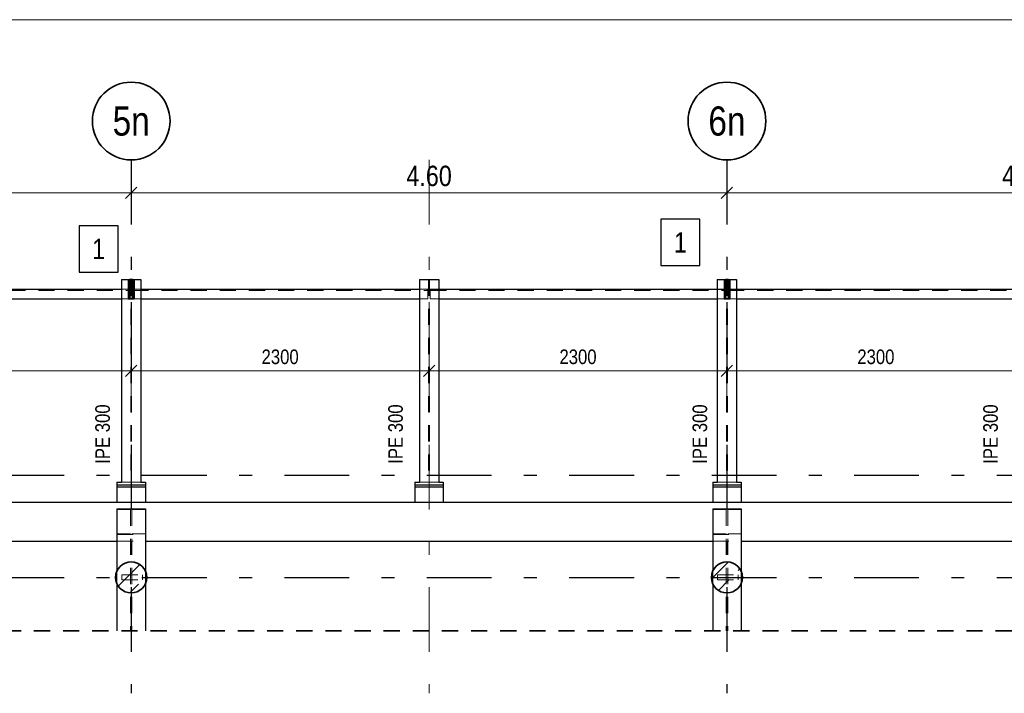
# Model space of a CAD drawing. Header units: millimetres. Extents: x -39 to 84, y 0 to 66.
# Tile 33 of 92: x -26 to -19, y 43 to 48. Entities that reach past the tile are written whole.
import ezdxf
from ezdxf.enums import TextEntityAlignment as Align

# ---------------------------------------------------------------- set-up
doc = ezdxf.new("R2010")
doc.units = ezdxf.units.MM
doc.linetypes.add('DASHDOTX2', pattern=[2, 1, -0.5, 0, -0.5])
doc.linetypes.add('HIDDEN', pattern=[0.375, 0.25, -0.125])
for name, color, linetype, lineweight in [('Achsen', 7, 'Continuous', 20), ('Geschnittene Kanten', 7, 'Continuous', 20), ('Schraffuren', 7, 'Continuous', 20)]:
    doc.layers.add(name, color=color, linetype=linetype, lineweight=lineweight)
doc.styles.add('Arial Narrow', font='ARIALN.TTF')
doc.dimstyles.new('Arch_Strakon_dimstyle', dxfattribs={"dimtxt": 15.75, "dimasz": 1, "dimexe": 1.25, "dimexo": 0.0625, "dimgap": 1, "dimtad": 0, "dimdec": 5, "dimzin": 12, "dimdsep": 46, "dimtxsty": 'Arial Narrow', "dimblk": 'Arrowhead_Tick', "dimsah": 1, "dimcen": 0, "dimse1": 1, "dimse2": 1, "dimclrd": 6, "dimclrt": 2, "dimazin": 0, "dimtfac": 1, "dimtdec": 4, "dimtmove": 0, "dimatfit": 3, "dimldrblk": 'NONE', "dimfxl": 1, "dimtvp": 1, "dimtolj": 1, "dimtzin": 0, "dimlwd": 13, "dimarcsym": 2})
pattern_1 = [(45, (0, 0), (-0.14142136, 0.14142136), [0.15, -0.1]), (45, (-0.07071, 0.07071), (-0.14142136, 0.14142136), [])]

# ---------------------------------------------------------------- blocks, each defined once
blk = doc.blocks.new('Arrowhead_Tick')
at = {"color": 0, "linetype": 'Continuous', "lineweight": -2}
for p, q in [((0, 20), (0, -10)), ((-1, 0), (0, 0)), ((10, 0), (0, 0))]:
    blk.add_line(p, q, dxfattribs=at)
at = {"color": 2, "linetype": 'Continuous', "lineweight": 35}
blk.add_line((4.42, 4.42), (-4.42, -4.42), dxfattribs=at)
blk = doc.blocks.new('*D149')
at = {"layer": 'Achsen', "color": 6, "linetype": 'Continuous', "lineweight": 13}
blk.add_line((-30.0311, 46.6501), (-25.4511, 46.6501), dxfattribs=at)
at = {"layer": 'Defpoints', "color": 0}
for p in [(-30.0411, 46.9054), (-25.4411, 46.9054), (-25.4411, 46.6501)]:
    blk.add_point(p, dxfattribs=at)
at = {"layer": 'Achsen', "color": 6, "lineweight": 13, "xscale": 0.01, "yscale": 0.01, "zscale": 0.01}
blk.add_blockref('Arrowhead_Tick', (-25.4411, 46.6501), dxfattribs=at)
at = {"layer": 'Achsen', "color": 6, "lineweight": 13, "xscale": 0.01, "yscale": 0.01, "zscale": 0.01, "rotation": 180}
blk.add_blockref('Arrowhead_Tick', (-30.0411, 46.6501), dxfattribs=at)
at = {"layer": 'Achsen', "color": 2, "lineweight": 35, "insert": (-27.7411, 46.7806), "char_height": 0.1575, "attachment_point": 5, "style": 'Arial Narrow'}
blk.add_mtext('\\A1;4.60', dxfattribs=at)
blk = doc.blocks.new('_None')
blk = doc.blocks.new('*D150')
at = {"layer": 'Achsen', "color": 6, "linetype": 'Continuous', "lineweight": 13}
blk.add_line((-25.4311, 46.6501), (-20.8511, 46.6501), dxfattribs=at)
at = {"layer": 'Defpoints', "color": 0}
for p in [(-25.4411, 46.9054), (-20.8411, 46.9054), (-20.8411, 46.6501)]:
    blk.add_point(p, dxfattribs=at)
at = {"layer": 'Achsen', "color": 6, "lineweight": 13, "xscale": 0.01, "yscale": 0.01, "zscale": 0.01}
blk.add_blockref('Arrowhead_Tick', (-20.8411, 46.6501), dxfattribs=at)
at = {"layer": 'Achsen', "color": 6, "lineweight": 13, "xscale": 0.01, "yscale": 0.01, "zscale": 0.01, "rotation": 180}
blk.add_blockref('Arrowhead_Tick', (-25.4411, 46.6501), dxfattribs=at)
at = {"layer": 'Achsen', "color": 2, "lineweight": 35, "insert": (-23.1411, 46.7806), "char_height": 0.1575, "attachment_point": 5, "style": 'Arial Narrow'}
blk.add_mtext('\\A1;4.60', dxfattribs=at)
blk = doc.blocks.new('*D151')
at = {"layer": 'Achsen', "color": 6, "linetype": 'Continuous', "lineweight": 13}
blk.add_line((-20.8311, 46.6501), (-16.2511, 46.6501), dxfattribs=at)
at = {"layer": 'Defpoints', "color": 0}
for p in [(-20.8411, 46.9054), (-16.2411, 46.9054), (-16.2411, 46.6501)]:
    blk.add_point(p, dxfattribs=at)
at = {"layer": 'Achsen', "color": 6, "lineweight": 13, "xscale": 0.01, "yscale": 0.01, "zscale": 0.01}
blk.add_blockref('Arrowhead_Tick', (-16.2411, 46.6501), dxfattribs=at)
at = {"layer": 'Achsen', "color": 6, "lineweight": 13, "xscale": 0.01, "yscale": 0.01, "zscale": 0.01, "rotation": 180}
blk.add_blockref('Arrowhead_Tick', (-20.8411, 46.6501), dxfattribs=at)
at = {"layer": 'Achsen', "color": 2, "lineweight": 35, "insert": (-18.5411, 46.7806), "char_height": 0.1575, "attachment_point": 5, "style": 'Arial Narrow'}
blk.add_mtext('\\A1;4.60', dxfattribs=at)
blk = doc.blocks.new('*D162')
at = {"color": 6, "linetype": 'Continuous', "lineweight": 13}
blk.add_line((-27.7311, 45.2765), (-25.4511, 45.2765), dxfattribs=at)
at = {"layer": 'Defpoints', "color": 0}
for p in [(-27.7411, 46.9054), (-25.4411, 46.9054), (-25.4411, 45.2765)]:
    blk.add_point(p, dxfattribs=at)
at = {"color": 6, "lineweight": 13, "xscale": 0.01, "yscale": 0.01, "zscale": 0.01}
blk.add_blockref('Arrowhead_Tick', (-25.4411, 45.2765), dxfattribs=at)
at = {"color": 6, "lineweight": 13, "xscale": 0.01, "yscale": 0.01, "zscale": 0.01, "rotation": 180}
blk.add_blockref('Arrowhead_Tick', (-27.7411, 45.2765), dxfattribs=at)
at = {"color": 3, "lineweight": 35, "insert": (-26.5911, 45.3839), "char_height": 0.1125, "attachment_point": 5, "style": 'Arial Narrow'}
blk.add_mtext('\\A1;2300', dxfattribs=at)
blk = doc.blocks.new('*D163')
at = {"color": 6, "linetype": 'Continuous', "lineweight": 13}
blk.add_line((-25.4311, 45.2765), (-23.1511, 45.2765), dxfattribs=at)
at = {"layer": 'Defpoints', "color": 0}
for p in [(-25.4411, 46.9054), (-23.1411, 46.9054), (-23.1411, 45.2765)]:
    blk.add_point(p, dxfattribs=at)
at = {"color": 6, "lineweight": 13, "xscale": 0.01, "yscale": 0.01, "zscale": 0.01}
blk.add_blockref('Arrowhead_Tick', (-23.1411, 45.2765), dxfattribs=at)
at = {"color": 6, "lineweight": 13, "xscale": 0.01, "yscale": 0.01, "zscale": 0.01, "rotation": 180}
blk.add_blockref('Arrowhead_Tick', (-25.4411, 45.2765), dxfattribs=at)
at = {"color": 3, "lineweight": 35, "insert": (-24.2911, 45.3839), "char_height": 0.1125, "attachment_point": 5, "style": 'Arial Narrow'}
blk.add_mtext('\\A1;2300', dxfattribs=at)
blk = doc.blocks.new('*D164')
at = {"color": 6, "linetype": 'Continuous', "lineweight": 13}
blk.add_line((-23.1311, 45.2765), (-20.8511, 45.2765), dxfattribs=at)
at = {"layer": 'Defpoints', "color": 0}
for p in [(-23.1411, 46.9054), (-20.8411, 46.9054), (-20.8411, 45.2765)]:
    blk.add_point(p, dxfattribs=at)
at = {"color": 6, "lineweight": 13, "xscale": 0.01, "yscale": 0.01, "zscale": 0.01}
blk.add_blockref('Arrowhead_Tick', (-20.8411, 45.2765), dxfattribs=at)
at = {"color": 6, "lineweight": 13, "xscale": 0.01, "yscale": 0.01, "zscale": 0.01, "rotation": 180}
blk.add_blockref('Arrowhead_Tick', (-23.1411, 45.2765), dxfattribs=at)
at = {"color": 3, "lineweight": 35, "insert": (-21.9911, 45.3839), "char_height": 0.1125, "attachment_point": 5, "style": 'Arial Narrow'}
blk.add_mtext('\\A1;2300', dxfattribs=at)
blk = doc.blocks.new('*D165')
at = {"color": 6, "linetype": 'Continuous', "lineweight": 13}
blk.add_line((-20.8311, 45.2765), (-18.5511, 45.2765), dxfattribs=at)
at = {"layer": 'Defpoints', "color": 0}
for p in [(-20.8411, 46.9054), (-18.5411, 46.9054), (-18.5411, 45.2765)]:
    blk.add_point(p, dxfattribs=at)
at = {"color": 6, "lineweight": 13, "xscale": 0.01, "yscale": 0.01, "zscale": 0.01}
blk.add_blockref('Arrowhead_Tick', (-18.5411, 45.2765), dxfattribs=at)
at = {"color": 6, "lineweight": 13, "xscale": 0.01, "yscale": 0.01, "zscale": 0.01, "rotation": 180}
blk.add_blockref('Arrowhead_Tick', (-20.8411, 45.2765), dxfattribs=at)
at = {"color": 3, "lineweight": 35, "insert": (-19.6911, 45.3839), "char_height": 0.1125, "attachment_point": 5, "style": 'Arial Narrow'}
blk.add_mtext('\\A1;2300', dxfattribs=at)

msp = doc.modelspace()

# ---------------------------------------------------------------- hatches: boundary and pattern name
at = {"layer": 'Schraffuren', "lineweight": 13, "true_color": 0x91ffff}
for points in [[(-25.4282202, 45.9811595), (-25.4282202, 45.8311595), (-25.4532202, 45.8311595), (-25.4532202, 45.9811595)], [(-20.8282202, 45.9811595), (-20.8282202, 45.8311595), (-20.8532202, 45.8311595), (-20.8532202, 45.9811595)]]:
    msp.add_hatch(color=131, dxfattribs=at).paths.add_polyline_path(points)
at = {"layer": 'Schraffuren', "lineweight": 13}
h = msp.add_hatch(dxfattribs=at)
h.set_pattern_fill('bB', color=6, scale=0.01, angle=45, style=0, pattern_type=2)
h.set_pattern_definition(pattern_1)
h.paths.add_polyline_path([(-25.3211132, 43.681306), (-25.321153, 43.6843958), (-25.3212723, 43.6874835), (-25.3214711, 43.6905671), (-25.3217492, 43.6936445), (-25.3221065, 43.6967138), (-25.3225427, 43.6997729), (-25.3230575, 43.7028197), (-25.3236505, 43.7058523), (-25.3243215, 43.7088686), (-25.3250699, 43.7118666), (-25.3258952, 43.7148443), (-25.326797, 43.7177998), (-25.3277745, 43.7207311), (-25.3288272, 43.7236363), (-25.3299543, 43.7265134), (-25.3311552, 43.7293605), (-25.3324289, 43.7321758), (-25.3337748, 43.7349573), (-25.3351917, 43.7377032), (-25.336679, 43.7404118), (-25.3382354, 43.7430812), (-25.3398601, 43.7457096), (-25.341552, 43.7482953), (-25.3433098, 43.7508366), (-25.3451325, 43.7533317), (-25.3470188, 43.7557792), (-25.3489676, 43.7581772), (-25.3509774, 43.7605243), (-25.353047, 43.7628188), (-25.3551749, 43.7650593), (-25.3573599, 43.7672443), (-25.3596004, 43.7693723), (-25.3618949, 43.7714419), (-25.364242, 43.7734517), (-25.3666401, 43.7754004), (-25.3690875, 43.7772867), (-25.3715827, 43.7791094), (-25.374124, 43.7808673), (-25.3767097, 43.7825591), (-25.3793381, 43.7841838), (-25.3820074, 43.7857403), (-25.384716, 43.7872275), (-25.3874619, 43.7886445), (-25.3902435, 43.7899903), (-25.3930587, 43.7912641), (-25.3959059, 43.7924649), (-25.398783, 43.793592), (-25.4016881, 43.7946447), (-25.4046194, 43.7956223), (-25.4075749, 43.796524), (-25.4105527, 43.7973494), (-25.4135507, 43.7980978), (-25.416567, 43.7987687), (-25.4195995, 43.7993618), (-25.4226463, 43.7998766), (-25.4257054, 43.8003127), (-25.4287747, 43.80067), (-25.4318521, 43.8009481), (-25.4349358, 43.8011469), (-25.4380235, 43.8012662), (-25.4411132, 43.801306), (-25.444203, 43.8012662), (-25.4472907, 43.8011469), (-25.4503743, 43.8009481), (-25.4534517, 43.80067), (-25.456521, 43.8003127), (-25.4595801, 43.7998766), (-25.4626269, 43.7993618), (-25.4656595, 43.7987687), (-25.4686757, 43.7980978), (-25.4716737, 43.7973494), (-25.4746515, 43.796524), (-25.477607, 43.7956223), (-25.4805383, 43.7946447), (-25.4834435, 43.793592), (-25.4863206, 43.7924649), (-25.4891677, 43.7912641), (-25.4919829, 43.7899903), (-25.4947645, 43.7886445), (-25.4975104, 43.7872275), (-25.500219, 43.7857403), (-25.5028883, 43.7841838), (-25.5055167, 43.7825591), (-25.5081025, 43.7808673), (-25.5106437, 43.7791094), (-25.5131389, 43.7772867), (-25.5155863, 43.7754004), (-25.5179844, 43.7734517), (-25.5203315, 43.7714419), (-25.522626, 43.7693723), (-25.5248665, 43.7672443), (-25.5270515, 43.7650593), (-25.5291794, 43.7628188), (-25.531249, 43.7605243), (-25.5332589, 43.7581772), (-25.5352076, 43.7557792), (-25.5370939, 43.7533317), (-25.5389166, 43.7508366), (-25.5406744, 43.7482953), (-25.5423663, 43.7457096), (-25.543991, 43.7430812), (-25.5455474, 43.7404118), (-25.5470347, 43.7377032), (-25.5484517, 43.7349573), (-25.5497975, 43.7321758), (-25.5510712, 43.7293605), (-25.5522721, 43.7265134), (-25.5533992, 43.7236363), (-25.5544519, 43.7207311), (-25.5554294, 43.7177998), (-25.5563312, 43.7148443), (-25.5571565, 43.7118666), (-25.5579049, 43.7088686), (-25.5585759, 43.7058523), (-25.559169, 43.7028197), (-25.5596838, 43.6997729), (-25.5601199, 43.6967138), (-25.5604772, 43.6936445), (-25.5607553, 43.6905671), (-25.5609541, 43.6874835), (-25.5610734, 43.6843958), (-25.5611132, 43.681306), (-25.5610734, 43.6782163), (-25.5609541, 43.6751286), (-25.5607553, 43.672045), (-25.5604772, 43.6689675), (-25.5601199, 43.6658982), (-25.5596838, 43.6628392), (-25.559169, 43.6597923), (-25.5585759, 43.6567598), (-25.5579049, 43.6537435), (-25.5571565, 43.6507455), (-25.5563312, 43.6477677), (-25.5554294, 43.6448122), (-25.5544519, 43.6418809), (-25.5533992, 43.6389758), (-25.5522721, 43.6360987), (-25.5510712, 43.6332516), (-25.5497975, 43.6304363), (-25.5484517, 43.6276548), (-25.5470347, 43.6249088), (-25.5455474, 43.6222003), (-25.543991, 43.6195309), (-25.5423663, 43.6169025), (-25.5406744, 43.6143168), (-25.5389166, 43.6117755), (-25.5370939, 43.6092803), (-25.5352076, 43.6068329), (-25.5332589, 43.6044348), (-25.531249, 43.6020878), (-25.5291794, 43.5997932), (-25.5270515, 43.5975527), (-25.5248665, 43.5953678), (-25.522626, 43.5932398), (-25.5203315, 43.5911702), (-25.5179844, 43.5891604), (-25.5155863, 43.5872116), (-25.5131389, 43.5853253), (-25.5106437, 43.5835026), (-25.5081025, 43.5817448), (-25.5055167, 43.580053), (-25.5028883, 43.5784283), (-25.500219, 43.5768718), (-25.4975104, 43.5753846), (-25.4947645, 43.5739676), (-25.4919829, 43.5726218), (-25.4891677, 43.571348), (-25.4863206, 43.5701471), (-25.4834435, 43.56902), (-25.4805383, 43.5679673), (-25.477607, 43.5669898), (-25.4746515, 43.566088), (-25.4716737, 43.5652627), (-25.4686757, 43.5645143), (-25.4656595, 43.5638433), (-25.4626269, 43.5632503), (-25.4595801, 43.5627355), (-25.456521, 43.5622993), (-25.4534517, 43.561942), (-25.4503743, 43.5616639), (-25.4472907, 43.5614651), (-25.444203, 43.5613458), (-25.4411132, 43.561306), (-25.4380235, 43.5613458), (-25.4349358, 43.5614651), (-25.4318521, 43.5616639), (-25.4287747, 43.561942), (-25.4257054, 43.5622993), (-25.4226463, 43.5627355), (-25.4195995, 43.5632503), (-25.416567, 43.5638433), (-25.4135507, 43.5645143), (-25.4105527, 43.5652627), (-25.4075749, 43.566088), (-25.4046194, 43.5669898), (-25.4016881, 43.5679673), (-25.398783, 43.56902), (-25.3959059, 43.5701471), (-25.3930587, 43.571348), (-25.3902435, 43.5726218), (-25.3874619, 43.5739676), (-25.384716, 43.5753846), (-25.3820074, 43.5768718), (-25.3793381, 43.5784283), (-25.3767097, 43.580053), (-25.374124, 43.5817448), (-25.3715827, 43.5835026), (-25.3690875, 43.5853253), (-25.3666401, 43.5872116), (-25.364242, 43.5891604), (-25.3618949, 43.5911702), (-25.3596004, 43.5932398), (-25.3573599, 43.5953678), (-25.3551749, 43.5975527), (-25.353047, 43.5997932), (-25.3509774, 43.6020878), (-25.3489676, 43.6044348), (-25.3470188, 43.6068329), (-25.3451325, 43.6092803), (-25.3433098, 43.6117755), (-25.341552, 43.6143168), (-25.3398601, 43.6169025), (-25.3382354, 43.6195309), (-25.336679, 43.6222003), (-25.3351917, 43.6249088), (-25.3337748, 43.6276548), (-25.3324289, 43.6304363), (-25.3311552, 43.6332516), (-25.3299543, 43.6360987), (-25.3288272, 43.6389758), (-25.3277745, 43.6418809), (-25.326797, 43.6448122), (-25.3258952, 43.6477677), (-25.3250699, 43.6507455), (-25.3243215, 43.6537435), (-25.3236505, 43.6567598), (-25.3230575, 43.6597923), (-25.3225427, 43.6628392), (-25.3221065, 43.6658982), (-25.3217492, 43.6689675), (-25.3214711, 43.672045), (-25.3212723, 43.6751286), (-25.321153, 43.6782163)])
h = msp.add_hatch(dxfattribs=at)
h.set_pattern_fill('bB', color=6, scale=0.01, angle=45, style=0, pattern_type=2)
h.set_pattern_definition(pattern_1)
h.paths.add_polyline_path([(-20.7211065, 43.681306), (-20.7211463, 43.6843958), (-20.7212656, 43.6874835), (-20.7214644, 43.6905671), (-20.7217425, 43.6936445), (-20.7220998, 43.6967138), (-20.722536, 43.6997729), (-20.7230508, 43.7028197), (-20.7236438, 43.7058523), (-20.7243148, 43.7088686), (-20.7250632, 43.7118666), (-20.7258885, 43.7148443), (-20.7267903, 43.7177998), (-20.7277678, 43.7207311), (-20.7288205, 43.7236363), (-20.7299476, 43.7265134), (-20.7311485, 43.7293605), (-20.7324222, 43.7321758), (-20.7337681, 43.7349573), (-20.7351851, 43.7377032), (-20.7366723, 43.7404118), (-20.7382288, 43.7430812), (-20.7398534, 43.7457096), (-20.7415453, 43.7482953), (-20.7433031, 43.7508366), (-20.7451258, 43.7533317), (-20.7470121, 43.7557792), (-20.7489609, 43.7581772), (-20.7509707, 43.7605243), (-20.7530403, 43.7628188), (-20.7551683, 43.7650593), (-20.7573532, 43.7672443), (-20.7595937, 43.7693723), (-20.7618883, 43.7714419), (-20.7642353, 43.7734517), (-20.7666334, 43.7754004), (-20.7690808, 43.7772867), (-20.771576, 43.7791094), (-20.7741173, 43.7808673), (-20.776703, 43.7825591), (-20.7793314, 43.7841838), (-20.7820007, 43.7857403), (-20.7847093, 43.7872275), (-20.7874553, 43.7886445), (-20.7902368, 43.7899903), (-20.793052, 43.7912641), (-20.7958992, 43.7924649), (-20.7987763, 43.793592), (-20.8016814, 43.7946447), (-20.8046127, 43.7956223), (-20.8075682, 43.796524), (-20.810546, 43.7973494), (-20.813544, 43.7980978), (-20.8165603, 43.7987687), (-20.8195928, 43.7993618), (-20.8226396, 43.7998766), (-20.8256987, 43.8003127), (-20.828768, 43.80067), (-20.8318455, 43.8009481), (-20.8349291, 43.8011469), (-20.8380168, 43.8012662), (-20.8411065, 43.801306), (-20.8441963, 43.8012662), (-20.847284, 43.8011469), (-20.8503676, 43.8009481), (-20.853445, 43.80067), (-20.8565143, 43.8003127), (-20.8595734, 43.7998766), (-20.8626202, 43.7993618), (-20.8656528, 43.7987687), (-20.868669, 43.7980978), (-20.8716671, 43.7973494), (-20.8746448, 43.796524), (-20.8776003, 43.7956223), (-20.8805316, 43.7946447), (-20.8834368, 43.793592), (-20.8863139, 43.7924649), (-20.889161, 43.7912641), (-20.8919762, 43.7899903), (-20.8947578, 43.7886445), (-20.8975037, 43.7872275), (-20.9002123, 43.7857403), (-20.9028817, 43.7841838), (-20.9055101, 43.7825591), (-20.9080958, 43.7808673), (-20.910637, 43.7791094), (-20.9131322, 43.7772867), (-20.9155797, 43.7754004), (-20.9179777, 43.7734517), (-20.9203248, 43.7714419), (-20.9226193, 43.7693723), (-20.9248598, 43.7672443), (-20.9270448, 43.7650593), (-20.9291728, 43.7628188), (-20.9312423, 43.7605243), (-20.9332522, 43.7581772), (-20.9352009, 43.7557792), (-20.9370872, 43.7533317), (-20.9389099, 43.7508366), (-20.9406678, 43.7482953), (-20.9423596, 43.7457096), (-20.9439843, 43.7430812), (-20.9455407, 43.7404118), (-20.947028, 43.7377032), (-20.948445, 43.7349573), (-20.9497908, 43.7321758), (-20.9510645, 43.7293605), (-20.9522654, 43.7265134), (-20.9533925, 43.7236363), (-20.9544452, 43.7207311), (-20.9554228, 43.7177998), (-20.9563245, 43.7148443), (-20.9571498, 43.7118666), (-20.9578982, 43.7088686), (-20.9585692, 43.7058523), (-20.9591623, 43.7028197), (-20.9596771, 43.6997729), (-20.9601132, 43.6967138), (-20.9604705, 43.6936445), (-20.9607486, 43.6905671), (-20.9609474, 43.6874835), (-20.9610667, 43.6843958), (-20.9611065, 43.681306), (-20.9610667, 43.6782163), (-20.9609474, 43.6751286), (-20.9607486, 43.672045), (-20.9604705, 43.6689675), (-20.9601132, 43.6658982), (-20.9596771, 43.6628392), (-20.9591623, 43.6597923), (-20.9585692, 43.6567598), (-20.9578982, 43.6537435), (-20.9571498, 43.6507455), (-20.9563245, 43.6477677), (-20.9554228, 43.6448122), (-20.9544452, 43.6418809), (-20.9533925, 43.6389758), (-20.9522654, 43.6360987), (-20.9510645, 43.6332516), (-20.9497908, 43.6304363), (-20.948445, 43.6276548), (-20.947028, 43.6249088), (-20.9455407, 43.6222003), (-20.9439843, 43.6195309), (-20.9423596, 43.6169025), (-20.9406678, 43.6143168), (-20.9389099, 43.6117755), (-20.9370872, 43.6092803), (-20.9352009, 43.6068329), (-20.9332522, 43.6044348), (-20.9312423, 43.6020878), (-20.9291728, 43.5997932), (-20.9270448, 43.5975527), (-20.9248598, 43.5953678), (-20.9226193, 43.5932398), (-20.9203248, 43.5911702), (-20.9179777, 43.5891604), (-20.9155797, 43.5872116), (-20.9131322, 43.5853253), (-20.910637, 43.5835026), (-20.9080958, 43.5817448), (-20.9055101, 43.580053), (-20.9028817, 43.5784283), (-20.9002123, 43.5768718), (-20.8975037, 43.5753846), (-20.8947578, 43.5739676), (-20.8919762, 43.5726218), (-20.889161, 43.571348), (-20.8863139, 43.5701471), (-20.8834368, 43.56902), (-20.8805316, 43.5679673), (-20.8776003, 43.5669898), (-20.8746448, 43.566088), (-20.8716671, 43.5652627), (-20.868669, 43.5645143), (-20.8656528, 43.5638433), (-20.8626202, 43.5632503), (-20.8595734, 43.5627355), (-20.8565143, 43.5622993), (-20.853445, 43.561942), (-20.8503676, 43.5616639), (-20.847284, 43.5614651), (-20.8441963, 43.5613458), (-20.8411065, 43.561306), (-20.8380168, 43.5613458), (-20.8349291, 43.5614651), (-20.8318455, 43.5616639), (-20.828768, 43.561942), (-20.8256987, 43.5622993), (-20.8226396, 43.5627355), (-20.8195928, 43.5632503), (-20.8165603, 43.5638433), (-20.813544, 43.5645143), (-20.810546, 43.5652627), (-20.8075682, 43.566088), (-20.8046127, 43.5669898), (-20.8016814, 43.5679673), (-20.7987763, 43.56902), (-20.7958992, 43.5701471), (-20.793052, 43.571348), (-20.7902368, 43.5726218), (-20.7874553, 43.5739676), (-20.7847093, 43.5753846), (-20.7820007, 43.5768718), (-20.7793314, 43.5784283), (-20.776703, 43.580053), (-20.7741173, 43.5817448), (-20.771576, 43.5835026), (-20.7690808, 43.5853253), (-20.7666334, 43.5872116), (-20.7642353, 43.5891604), (-20.7618883, 43.5911702), (-20.7595937, 43.5932398), (-20.7573532, 43.5953678), (-20.7551683, 43.5975527), (-20.7530403, 43.5997932), (-20.7509707, 43.6020878), (-20.7489609, 43.6044348), (-20.7470121, 43.6068329), (-20.7451258, 43.6092803), (-20.7433031, 43.6117755), (-20.7415453, 43.6143168), (-20.7398534, 43.6169025), (-20.7382288, 43.6195309), (-20.7366723, 43.6222003), (-20.7351851, 43.6249088), (-20.7337681, 43.6276548), (-20.7324222, 43.6304363), (-20.7311485, 43.6332516), (-20.7299476, 43.6360987), (-20.7288205, 43.6389758), (-20.7277678, 43.6418809), (-20.7267903, 43.6448122), (-20.7258885, 43.6477677), (-20.7250632, 43.6507455), (-20.7243148, 43.6537435), (-20.7236438, 43.6567598), (-20.7230508, 43.6597923), (-20.722536, 43.6628392), (-20.7220998, 43.6658982), (-20.7217425, 43.6689675), (-20.7214644, 43.672045), (-20.7212656, 43.6751286), (-20.7211463, 43.6782163)])

# ---------------------------------------------------------------- linework, layer by layer
at = {"color": 6, "linetype": 'Continuous', "lineweight": 13}
msp.add_line((-34.8615268, 47.9879478), (6.8992614, 47.9879478), dxfattribs=at)
at = {"color": 3, "linetype": 'Continuous', "lineweight": 25}
for p, q in [((-25.5428915, 46.396668), (-25.8421165, 46.396668)), ((-25.8421165, 46.396668), (-25.8421165, 46.039168)), ((-25.5428915, 46.039168), (-25.5428915, 46.396668)), ((-21.0510935, 46.4465041), (-21.3503185, 46.4465041)), ((-21.3503185, 46.4465041), (-21.3503185, 46.0890041)), ((-21.0510935, 46.0890041), (-21.0510935, 46.4465041)), ((-21.3503185, 46.0890041), (-21.0510935, 46.0890041)), ((-25.8421165, 46.039168), (-25.5428915, 46.039168))]:
    msp.add_line(p, q, dxfattribs=at)
at = {"color": 2, "linetype": 'Continuous', "lineweight": 35}
for p, q in [((-25.4532202, 45.9811595), (-25.4282202, 45.9811595)), ((-25.4532202, 45.9811595), (-25.4532202, 45.8311595)), ((-25.4282202, 45.9811595), (-25.4282202, 45.8311595)), ((-20.8532202, 45.9811595), (-20.8282202, 45.9811595)), ((-20.8532202, 45.9811595), (-20.8532202, 45.8311595)), ((-20.8282202, 45.9811595), (-20.8282202, 45.8311595)), ((-25.4532202, 45.8311595), (-25.4282202, 45.8311595)), ((-20.8532202, 45.8311595), (-20.8282202, 45.8311595))]:
    msp.add_line(p, q, dxfattribs=at)
at = {"color": 6, "linetype": 'HIDDEN', "lineweight": 13, "ltscale": 0.5}
for p, q in [((-25.4446702, 45.9811595), (-25.4446702, 44.4163094)), ((-25.4375702, 45.9811595), (-25.4375702, 44.4163094)), ((-23.1446702, 45.9811595), (-23.1446702, 44.4163094)), ((-23.1375702, 45.9811595), (-23.1375702, 44.4163094)), ((-20.844622, 45.9811595), (-20.844622, 44.4163094)), ((-20.837522, 45.9811595), (-20.837522, 44.4163094)), ((-27.7324702, 45.8976595), (-25.4496702, 45.8976595)), ((-25.5161202, 45.9061595), (-25.4496702, 45.9061595)), ((-25.4637202, 45.9126595), (-25.4537202, 45.9126595)), ((-25.4637202, 45.8996595), (-25.4537202, 45.8996595)), ((-25.4496702, 45.9061595), (-25.4496702, 45.8311595)), ((-25.4324702, 45.9061595), (-25.3661202, 45.9061595)), ((-25.4324702, 45.9061595), (-25.4324702, 45.8311595)), ((-25.4324702, 45.8976595), (-23.1496702, 45.8976595)), ((-25.4277202, 45.9126595), (-25.4177202, 45.9126595)), ((-25.4277202, 45.8996595), (-25.4177202, 45.8996595)), ((-23.2161202, 45.9061595), (-23.1496702, 45.9061595)), ((-23.1496702, 45.9061595), (-23.1496702, 45.8311595)), ((-23.132422, 45.9061595), (-23.0661202, 45.9061595)), ((-23.132422, 45.9061595), (-23.132422, 45.8311595)), ((-23.132422, 45.8976595), (-20.849622, 45.8976595)), ((-20.916072, 45.9061595), (-20.849622, 45.9061595)), ((-20.863672, 45.9126595), (-20.853672, 45.9126595)), ((-20.863672, 45.8996595), (-20.853672, 45.8996595)), ((-20.849622, 45.9061595), (-20.849622, 45.8311595)), ((-20.832522, 45.9061595), (-20.766072, 45.9061595)), ((-20.832522, 45.9061595), (-20.832522, 45.8311595)), ((-20.832522, 45.8976595), (-18.549722, 45.8976595)), ((-20.827672, 45.9126595), (-20.817672, 45.9126595)), ((-20.827672, 45.8996595), (-20.817672, 45.8996595)), ((-25.5161202, 45.8311595), (-25.4637202, 45.8311595)), ((-25.4537202, 45.8311595), (-25.4532202, 45.8311595)), ((-25.4282202, 45.8311595), (-25.4277202, 45.8311595)), ((-25.4177202, 45.8311595), (-25.3661202, 45.8311595)), ((-23.2161202, 45.8311595), (-23.1496702, 45.8311595)), ((-23.132422, 45.8311595), (-23.0661202, 45.8311595)), ((-20.916072, 45.8311595), (-20.863672, 45.8311595)), ((-20.853672, 45.8311595), (-20.8532202, 45.8311595)), ((-20.8282202, 45.8311595), (-20.827672, 45.8311595)), ((-20.817672, 45.8311595), (-20.766072, 45.8311595)), ((-25.5161202, 44.4163094), (-25.4446702, 44.4163094)), ((-25.4375702, 44.4163094), (-25.3661202, 44.4163094)), ((-23.2161202, 44.4163094), (-23.1446702, 44.4163094)), ((-23.1375702, 44.4163094), (-23.0661202, 44.4163094)), ((-20.916072, 44.4163094), (-20.844622, 44.4163094)), ((-20.837522, 44.4163094), (-20.766072, 44.4163094)), ((-25.5511202, 44.2049728), (-25.447121, 44.2049728)), ((-25.447121, 44.2049728), (-25.447121, 43.2676567)), ((-25.435121, 44.2049728), (-25.331121, 44.2049728)), ((-25.435121, 44.2049728), (-25.435121, 43.2676567)), ((-20.951072, 44.2049728), (-20.8471143, 44.2049728)), ((-20.8471143, 44.2049728), (-20.8471143, 43.2676567)), ((-20.8351143, 44.2049728), (-20.7311143, 44.2049728)), ((-20.8351143, 44.2049728), (-20.8351143, 43.2676567)), ((-25.551121, 44.0176426), (-25.447121, 44.0176426)), ((-25.551121, 44.0113094), (-25.331121, 44.0113094)), ((-25.5511202, 43.9613472), (-25.3311202, 43.9613472)), ((-25.435121, 44.0176426), (-25.331121, 44.0176426)), ((-20.9511143, 44.0176426), (-20.8471143, 44.0176426)), ((-20.9511143, 44.0113094), (-20.7311143, 44.0113094)), ((-20.951072, 43.9613472), (-20.731072, 43.9613472)), ((-20.8351143, 44.0176426), (-20.7311143, 44.0176426)), ((-25.5511202, 43.7288343), (-25.5511202, 43.6337777)), ((-25.3311202, 43.7288604), (-25.3311202, 43.6337517)), ((-20.951072, 43.7289119), (-20.951072, 43.6337001)), ((-20.731072, 43.7287828), (-20.731072, 43.6338293)), ((-25.5146747, 43.7013556), (-25.3546747, 43.7013564)), ((-25.5146747, 43.701306), (-25.5146747, 43.661306)), ((-25.5146747, 43.661306), (-25.3546747, 43.661306)), ((-25.3546747, 43.701306), (-25.3546747, 43.661306)), ((-20.914668, 43.7013772), (-20.754668, 43.7013779)), ((-20.914668, 43.701306), (-20.914668, 43.661306)), ((-20.914668, 43.661306), (-20.754668, 43.661306)), ((-20.754668, 43.701306), (-20.754668, 43.661306))]:
    msp.add_line(p, q, dxfattribs=at)
at = {"color": 2, "linetype": 'HIDDEN', "lineweight": 35, "ltscale": 0.5}
msp.add_line((-34.0668972, 43.2676567), (7.1792202, 43.2676567), dxfattribs=at)
at = {"color": 2, "linetype": 'Continuous', "lineweight": 35}
for centre in [(-25.4411132, 43.681306), (-20.8411065, 43.681306)]:
    msp.add_circle(centre, 0.12, dxfattribs=at)
at = {"layer": 'Achsen', "color": 3, "linetype": 'DASHDOTX2', "lineweight": 25, "ltscale": 0.5}
for p, q in [((-25.4411296, 46.9053783), (-25.4411296, 42.7859854)), ((-20.8411296, 46.9053783), (-20.8411296, 42.7859854)), ((-37.4581296, 45.9062058), (8.7167657, 45.9062058)), ((-37.4581296, 44.4712058), (8.7167657, 44.4712058)), ((-37.4581296, 43.6812058), (8.7167657, 43.6812058))]:
    msp.add_line(p, q, dxfattribs=at)
at = {"layer": 'Achsen', "color": 9, "linetype": 'DASHDOTX2', "lineweight": 0, "ltscale": 0.5}
msp.add_line((-23.1411296, 46.9053783), (-23.1411296, 42.7859854), dxfattribs=at)
at = {"layer": 'Achsen', "color": 3, "linetype": 'Continuous', "lineweight": 25}
for p, q in [((-25.5161202, 45.9811595), (-25.4637202, 45.9811595)), ((-25.5161202, 45.9811595), (-25.5161202, 44.4163094)), ((-25.4637202, 45.9811595), (-25.4537202, 45.9811595)), ((-25.4637202, 45.9811595), (-25.4637202, 45.8311595)), ((-25.4537202, 45.9811595), (-25.4532202, 45.9811595)), ((-25.4537202, 45.9811595), (-25.4537202, 45.8311595)), ((-25.4282202, 45.9811595), (-25.4277202, 45.9811595)), ((-25.4277202, 45.9811595), (-25.4177202, 45.9811595)), ((-25.4277202, 45.9811595), (-25.4277202, 45.8311595)), ((-25.4177202, 45.9811595), (-25.3661202, 45.9811595)), ((-25.4177202, 45.9811595), (-25.4177202, 45.8311595)), ((-25.3661202, 45.9811595), (-25.3661202, 44.4163094)), ((-23.2161202, 45.9811595), (-23.0661202, 45.9811595)), ((-23.2161202, 45.9811595), (-23.2161202, 44.4163094)), ((-23.0661202, 45.9811595), (-23.0661202, 44.4163094)), ((-20.916072, 45.9811595), (-20.863672, 45.9811595)), ((-20.916072, 45.9811595), (-20.916072, 44.4163094)), ((-20.863672, 45.9811595), (-20.853672, 45.9811595)), ((-20.863672, 45.9811595), (-20.863672, 45.8311595)), ((-20.853672, 45.9811595), (-20.8532202, 45.9811595)), ((-20.853672, 45.9811595), (-20.853672, 45.8311595)), ((-20.8282202, 45.9811595), (-20.827672, 45.9811595)), ((-20.827672, 45.9811595), (-20.817672, 45.9811595)), ((-20.827672, 45.9811595), (-20.827672, 45.8311595)), ((-20.817672, 45.9811595), (-20.766072, 45.9811595)), ((-20.817672, 45.9811595), (-20.817672, 45.8311595)), ((-20.766072, 45.9811595), (-20.766072, 44.4163094)), ((-27.6661202, 45.9061595), (-25.5161202, 45.9061595)), ((-25.3661202, 45.9061595), (-23.2161202, 45.9061595)), ((-23.0661202, 45.9061595), (-20.916072, 45.9061595)), ((-20.766072, 45.9061595), (-18.616172, 45.9061595)), ((-27.6661202, 45.8311595), (-25.5161202, 45.8311595)), ((-25.4637202, 45.8311595), (-25.4537202, 45.8311595)), ((-25.4277202, 45.8311595), (-25.4177202, 45.8311595)), ((-25.3661202, 45.8311595), (-23.2161202, 45.8311595)), ((-23.0661202, 45.8311595), (-20.916072, 45.8311595)), ((-20.863672, 45.8311595), (-20.853672, 45.8311595)), ((-20.827672, 45.8311595), (-20.817672, 45.8311595)), ((-20.766072, 45.8311595), (-18.616172, 45.8311595)), ((-25.5511202, 44.4163094), (-25.5161202, 44.4163094)), ((-25.5511202, 44.4163094), (-25.5511202, 44.3963094)), ((-25.3661202, 44.4163094), (-25.3311202, 44.4163094)), ((-25.3311202, 44.4163094), (-25.3311202, 44.3963094)), ((-23.2511202, 44.4163094), (-23.2161202, 44.4163094)), ((-23.2511202, 44.4163094), (-23.2511202, 44.3963094)), ((-23.0661202, 44.4163094), (-23.0311202, 44.4163094)), ((-23.0311202, 44.4163094), (-23.0311202, 44.3963094)), ((-20.951072, 44.4163094), (-20.916072, 44.4163094)), ((-20.951072, 44.4163094), (-20.951072, 44.3963094)), ((-20.766072, 44.4163094), (-20.731072, 44.4163094)), ((-20.731072, 44.4163094), (-20.731072, 44.3963094)), ((-25.5511521, 44.3813094), (-25.3311706, 44.3813094)), ((-25.5511202, 44.3963094), (-25.3311202, 44.3963094)), ((-25.5511202, 44.3963094), (-25.5511202, 44.3813094)), ((-25.5511202, 44.3813094), (-25.5511202, 44.261306)), ((-25.3311202, 44.3963094), (-25.3311202, 44.3813094)), ((-25.3311202, 44.3813094), (-25.3311202, 44.261306)), ((-23.2511521, 44.3813094), (-23.0311706, 44.3813094)), ((-23.2511202, 44.3963094), (-23.0311202, 44.3963094)), ((-23.2511202, 44.3963094), (-23.2511202, 44.3813094)), ((-23.2511202, 44.3813094), (-23.2511202, 44.261306)), ((-23.0311202, 44.3963094), (-23.0311202, 44.3813094)), ((-23.0311202, 44.3813094), (-23.0311202, 44.261306)), ((-20.951104, 44.3813094), (-20.7311224, 44.3813094)), ((-20.951072, 44.3963094), (-20.731072, 44.3963094)), ((-20.951072, 44.3963094), (-20.951072, 44.3813094)), ((-20.951072, 44.3813094), (-20.951072, 44.261306)), ((-20.731072, 44.3963094), (-20.731072, 44.3813094)), ((-20.731072, 44.3813094), (-20.731072, 44.261306)), ((-34.8115268, 44.261306), (6.9292202, 44.261306)), ((-25.551121, 44.211306), (-25.331121, 44.211306)), ((-25.5511202, 44.211306), (-25.5511202, 43.7288343)), ((-25.3311202, 44.211306), (-25.3311202, 43.7288604)), ((-20.9511143, 44.211306), (-20.7311143, 44.211306)), ((-20.951072, 44.211306), (-20.951072, 43.7289119)), ((-20.731072, 44.211306), (-20.731072, 43.7287828)), ((-29.9310913, 43.9613472), (-25.5511202, 43.9613472)), ((-25.3311202, 43.9613472), (-20.951072, 43.9613472)), ((-20.731072, 43.9613472), (-16.351072, 43.9613472)), ((-25.5511202, 43.6337777), (-25.5511202, 43.2676567)), ((-25.3311202, 43.6337517), (-25.3311202, 43.2676567)), ((-20.951072, 43.6337001), (-20.951072, 43.2676567)), ((-20.731072, 43.6338293), (-20.731072, 43.2676567))]:
    msp.add_line(p, q, dxfattribs=at)
at = {"layer": 'Achsen', "color": 2, "linetype": 'Continuous', "lineweight": 35}
for centre in [(-25.4411296, 47.2053783), (-20.8411296, 47.2053783)]:
    msp.add_circle(centre, 0.3, dxfattribs=at)

# ---------------------------------------------------------------- texts
at = {"color": 2, "lineweight": 35, "style": 'Arial Narrow'}
for p in [(-21.2503185, 46.1890041), (-25.7421165, 46.139168)]:
    msp.add_text('1', height=0.1575, dxfattribs=at).set_placement(p)
at = {"layer": 'Achsen', "color": 4, "lineweight": 50, "style": 'Arial Narrow'}
for s, p in [('5n', (-25.4411296, 47.2053783)), ('6n', (-20.8411296, 47.2053783))]:
    msp.add_text(s, height=0.225, dxfattribs=at).set_placement(p, align=Align.MIDDLE_CENTER)
at = {"layer": 'Geschnittene Kanten', "color": 3, "lineweight": 25, "style": 'Arial Narrow'}
for p in [(-25.6058858, 44.5586218), (-23.3437619, 44.5586218), (-20.9942973, 44.5586218), (-18.7496416, 44.5586218)]:
    msp.add_text('IPE 300', height=0.1125, rotation=90, dxfattribs=at).set_placement(p)

# ---------------------------------------------------------------- dimensions: what is measured, and where the dimension line sits
at = {"lineweight": 35}
for base, p1, p2, picture, middle in [((-25.4411296, 45.2764694), (-27.7411296, 46.9053783), (-25.4411296, 46.9053783), '*D162', (-26.5911296, 45.2764694)), ((-23.1411296, 45.2764694), (-25.4411296, 46.9053783), (-23.1411296, 46.9053783), '*D163', (-24.2911296, 45.2764694)), ((-20.8411296, 45.2764694), (-23.1411296, 46.9053783), (-20.8411296, 46.9053783), '*D164', (-21.9911296, 45.2764694)), ((-18.5411296, 45.2764694), (-20.8411296, 46.9053783), (-18.5411296, 46.9053783), '*D165', (-19.6911296, 45.2764694))]:
    dim = msp.add_linear_dim(base=base, p1=p1, p2=p2, text='2300', dimstyle='Arch_Strakon_dimstyle', override={"dimscale": 0.01, "dimtxt": 11.25, "dimasz": 1, "dimgap": 5, "dimtad": 1, "dimjust": 0, "dimtih": 0, "dimtoh": 0, "dimdec": 3, "dimdsep": 46, "dimtxsty": 'Arial Narrow', "dimclrd": 6, "dimclrt": 3, "dimtix": 1, "dimtofl": 255, "dimtmove": 0, "dimatfit": 2, "dimfxl": 0, "dimfxlon": 0, "dimtvp": 44.444444, "dimlwd": 13}, dxfattribs=at)
    dim.commit()
    dim.dimension.update_dxf_attribs({"geometry": picture, "text_midpoint": middle, "dimtype": 160})
at = {"layer": 'Achsen', "lineweight": 35}
for base, p1, p2, picture, middle in [((-25.4411296, 46.6501491), (-30.0411296, 46.9053783), (-25.4411296, 46.9053783), '*D149', (-27.7411296, 46.6501491)), ((-20.8411296, 46.6501491), (-25.4411296, 46.9053783), (-20.8411296, 46.9053783), '*D150', (-23.1411296, 46.6501491)), ((-16.2411296, 46.6501491), (-20.8411296, 46.9053783), (-16.2411296, 46.9053783), '*D151', (-18.5411296, 46.6501491))]:
    dim = msp.add_linear_dim(base=base, p1=p1, p2=p2, text='4.60', dimstyle='Arch_Strakon_dimstyle', override={"dimscale": 0.01, "dimtxt": 15.75, "dimasz": 1, "dimgap": 5, "dimtad": 1, "dimjust": 0, "dimtih": 0, "dimtoh": 0, "dimdec": 4, "dimdsep": 46, "dimtxsty": 'Arial Narrow', "dimclrd": 6, "dimclrt": 2, "dimtix": 1, "dimtofl": 255, "dimtmove": 0, "dimatfit": 2, "dimfxl": 0, "dimfxlon": 0, "dimtvp": 31.746032, "dimlwd": 13}, dxfattribs=at)
    dim.commit()
    dim.dimension.update_dxf_attribs({"geometry": picture, "text_midpoint": middle, "dimtype": 160})

doc.saveas('drawing.dxf')
